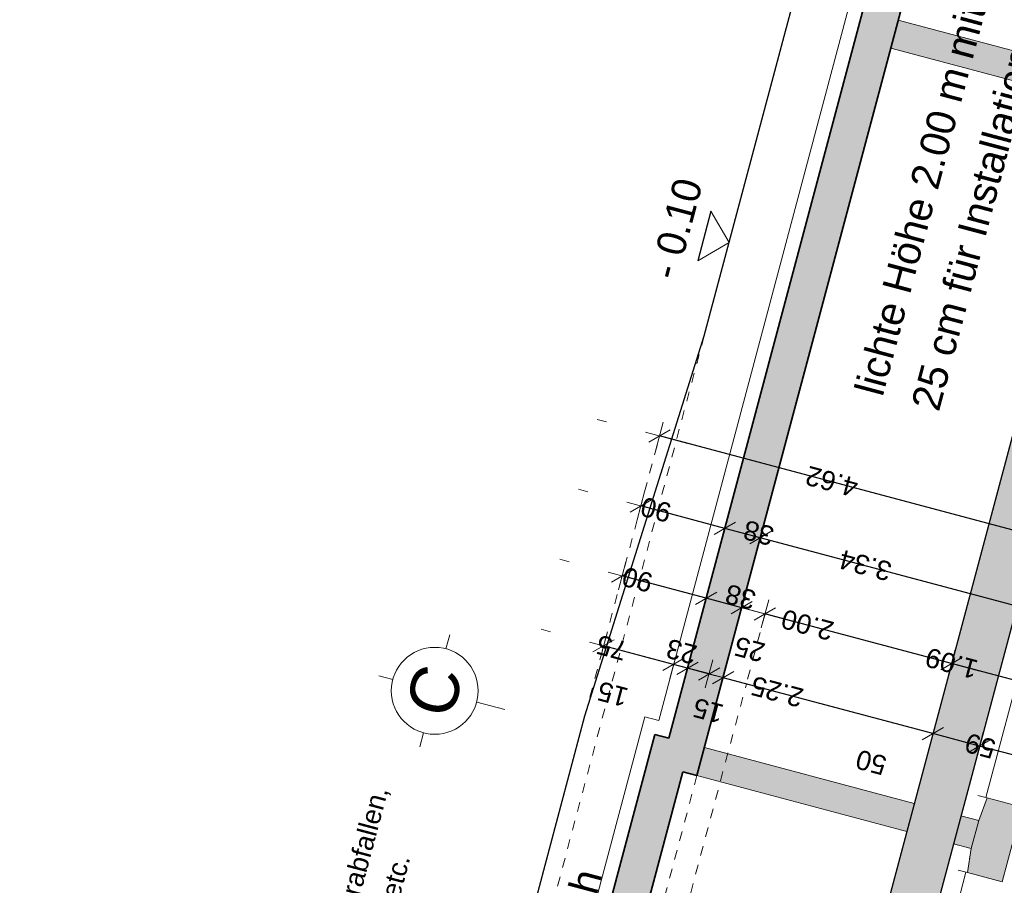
# Model space of a CAD drawing. Header units: metres. Extents: x 4462371 to 4462630, y 5328161 to 5328403.
# Tile 20 of 152: x 4462408 to 4462419, y 5328269 to 5328278. Entities that reach past the tile are written whole.
import ezdxf

# ---------------------------------------------------------------- set-up
doc = ezdxf.new("R2010")
doc.units = ezdxf.units.M
doc.header["$PDMODE"] = 65
for name, pattern in [('AUSGEZOGEN', [0]), ('PUNKT2_S9', [0.1, 0, -0.1]), ('VERDECKT2_S2', [0.15, 0.1, -0.05])]:
    doc.linetypes.add(name, pattern=pattern)
for name, color, linetype, lineweight in [('Maßlinie_Allgemein', 7, 'AUSGEZOGEN', 13), ('Schraffur', 7, 'AUSGEZOGEN', 158), ('Standard', 7, 'AUSGEZOGEN', 13)]:
    doc.layers.add(name, color=color, linetype=linetype, lineweight=lineweight)
doc.styles.add('ARIAL', font='ARIAL.TTF')
doc.dimstyles.new('_DIMSTYLE_20', dxfattribs={"dimtxt": 0.2, "dimasz": 0.3, "dimexe": 0, "dimexo": 0, "dimgap": 0.1, "dimtad": 2, "dimdec": 1, "dimlfac": 100, "dimrnd": 0.5, "dimzin": 4, "dimdsep": 46, "dimtxsty": 'ARIAL', "dimblk1": 'ALL_ML_STRICH', "dimblk2": 'ALL_ML_STRICH', "dimsah": 1, "dimcen": 0, "dimclrd": 7, "dimclre": 7, "dimclrt": 7, "dimadec": 0, "dimazin": 0, "dimtfac": 1, "dimtdec": 0, "dimtix": 1, "dimtmove": 2, "dimatfit": 3, "dimfxl": 0, "dimtvp": 1.2, "dimtzin": 0, "dimlwd": 0, "dimlwe": 13, "dimarcsym": 0})
doc.dimstyles.new('_DIMSTYLE_21', dxfattribs={"dimtxt": 0.2, "dimasz": 0.3, "dimexe": 0, "dimexo": 0, "dimgap": 0.1, "dimtad": 2, "dimdec": 1, "dimlfac": 100, "dimrnd": 0.5, "dimzin": 4, "dimdsep": 46, "dimtxsty": 'ARIAL', "dimblk1": 'ALL_ML_STRICH', "dimblk2": 'ALL_ML_STRICH', "dimsah": 1, "dimcen": 0, "dimclrd": 7, "dimclre": 7, "dimclrt": 7, "dimadec": 0, "dimazin": 0, "dimtfac": 1, "dimtdec": 0, "dimtix": 1, "dimtmove": 2, "dimatfit": 3, "dimfxl": 0, "dimtzin": 0, "dimlwd": 0, "dimlwe": 13, "dimarcsym": 0})
doc.dimstyles.new('_DIMSTYLE_26', dxfattribs={"dimtxt": 0.2, "dimasz": 0.3, "dimexe": 0, "dimexo": 0, "dimgap": 0.1, "dimtad": 2, "dimdec": 1, "dimlfac": 100, "dimrnd": 0.5, "dimzin": 4, "dimdsep": 46, "dimtxsty": 'ARIAL', "dimblk1": 'ALL_ML_STRICH', "dimblk2": 'ALL_ML_STRICH', "dimsah": 1, "dimcen": 0, "dimsd1": 1, "dimsd2": 1, "dimclrd": 7, "dimclre": 7, "dimclrt": 7, "dimadec": 0, "dimazin": 0, "dimtfac": 1, "dimtdec": 0, "dimtix": 1, "dimtmove": 2, "dimatfit": 3, "dimfxl": 0, "dimtvp": 1.2, "dimtzin": 0, "dimlwd": 0, "dimlwe": 13, "dimarcsym": 0})
doc.dimstyles.new('_DIMSTYLE_27', dxfattribs={"dimtxt": 0.2, "dimasz": 0.3, "dimexe": 0, "dimexo": 0, "dimgap": 0.1, "dimtad": 2, "dimdec": 1, "dimlfac": 100, "dimrnd": 0.5, "dimzin": 4, "dimdsep": 46, "dimtxsty": 'ARIAL', "dimblk1": 'ALL_ML_STRICH', "dimblk2": 'ALL_ML_STRICH', "dimsah": 1, "dimcen": 0, "dimsd1": 1, "dimsd2": 1, "dimclrd": 7, "dimclre": 7, "dimclrt": 7, "dimadec": 0, "dimazin": 0, "dimtfac": 1, "dimtdec": 0, "dimtix": 1, "dimtmove": 2, "dimatfit": 3, "dimfxl": 0, "dimtvp": 1.2, "dimtzin": 0, "dimlwd": 0, "dimlwe": 13, "dimarcsym": 0})
doc.dimstyles.new('_DIMSTYLE_3', dxfattribs={"dimtxt": 0.2, "dimasz": 0.3, "dimexe": 0, "dimexo": 0, "dimgap": 0.1, "dimtad": 2, "dimrnd": 0.005, "dimzin": 4, "dimdsep": 46, "dimtxsty": 'ARIAL', "dimblk1": 'ALL_ML_STRICH', "dimblk2": 'ALL_ML_STRICH', "dimsah": 1, "dimcen": 0, "dimclrd": 7, "dimclre": 7, "dimclrt": 7, "dimadec": 0, "dimazin": 0, "dimtfac": 1, "dimtdec": 0, "dimtix": 1, "dimtmove": 2, "dimatfit": 3, "dimfxl": 0, "dimtzin": 0, "dimlwd": 0, "dimlwe": 13, "dimarcsym": 0})
doc.dimstyles.new('_DIMSTYLE_5', dxfattribs={"dimtxt": 0.2, "dimasz": 0.3, "dimexe": 0, "dimexo": 1e-06, "dimgap": 0.1, "dimtad": 2, "dimrnd": 0.005, "dimzin": 4, "dimdsep": 46, "dimtxsty": 'ARIAL', "dimblk1": 'ALL_ML_STRICH', "dimblk2": 'ALL_ML_STRICH', "dimsah": 1, "dimcen": 0, "dimse1": 1, "dimse2": 1, "dimclrd": 7, "dimclre": 7, "dimclrt": 7, "dimadec": 0, "dimazin": 0, "dimtfac": 1, "dimtdec": 0, "dimtix": 1, "dimtmove": 2, "dimatfit": 3, "dimfxl": 0, "dimtzin": 0, "dimlwd": 0, "dimlwe": 13, "dimarcsym": 0})
doc.dimstyles.new('_DIMSTYLE_8', dxfattribs={"dimtxt": 0.2, "dimasz": 0.3, "dimexe": 0, "dimexo": 0, "dimgap": 0.1, "dimtad": 2, "dimdec": 3, "dimrnd": 0.005, "dimzin": 4, "dimdsep": 46, "dimtxsty": 'ARIAL', "dimblk1": 'ALL_ML_STRICH', "dimblk2": 'ALL_ML_STRICH', "dimsah": 1, "dimcen": 0, "dimclrd": 7, "dimclre": 7, "dimclrt": 7, "dimadec": 0, "dimazin": 0, "dimtfac": 1, "dimtdec": 0, "dimtix": 1, "dimtmove": 2, "dimatfit": 3, "dimfxl": 0, "dimtzin": 0, "dimlwd": 0, "dimlwe": 13, "dimarcsym": 0})

# ---------------------------------------------------------------- blocks, each defined once
blk = doc.blocks.new('ALL_ML_STRICH')
at = {"color": 0, "linetype": 'ByBlock', "lineweight": -2}
for p, q in [((0, -0.5), (0, 0.5)), ((-1, 0), (0.5, 0)), ((-0.3, -0.3), (0.3, 0.3))]:
    blk.add_line(p, q, dxfattribs=at)
blk = doc.blocks.new('*D336')
at = {"layer": 'DEFPOINTS', "color": 7, "linetype": 'AUSGEZOGEN', "lineweight": 13}
for p in [(4462418.992, 5328270.408), (4462418.863, 5328269.924), (4462418.229, 5328269.835)]:
    blk.add_point(p, dxfattribs=at)
at = {"layer": 'Maßlinie_Allgemein', "color": 7, "linetype": 'AUSGEZOGEN', "lineweight": -2}
for p, q in [((4462418.422, 5328270.559), (4462418.422, 5328270.559)), ((4462418.992, 5328270.408), (4462418.422, 5328270.559)), ((4462418.992, 5328270.408), (4462418.992, 5328270.408))]:
    blk.add_line(p, q, dxfattribs=at)
at = {"layer": 'Maßlinie_Allgemein', "color": 7, "linetype": 'AUSGEZOGEN', "lineweight": 13, "yscale": 0.3, "zscale": 0.3}
for p, xscale, rotation in [((4462418.422, 5328270.559), 0.2999999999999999, 165.0861849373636), ((4462418.992, 5328270.408), 0.3, 345.0861849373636)]:
    blk.add_blockref('ALL_ML_STRICH', p, dxfattribs=dict(at, xscale=xscale, rotation=rotation))
at = {"layer": 'Maßlinie_Allgemein', "color": 7, "linetype": 'AUSGEZOGEN', "lineweight": 13, "insert": (4462418.429, 5328270.561), "char_height": 0.2, "width": 0.8, "attachment_point": 5, "rotation": 165.0862, "style": 'ARIAL'}
blk.add_mtext('\\A1;{\\A1;{59\\H0.132000;\\S^ ;}}', dxfattribs=at)
blk = doc.blocks.new('*D337')
at = {"layer": 'DEFPOINTS', "color": 7, "linetype": 'AUSGEZOGEN', "lineweight": 13}
for p in [(4462419.676, 5328277.211), (4462418.422, 5328270.559), (4462418.229, 5328269.835)]:
    blk.add_point(p, dxfattribs=at)
at = {"layer": 'Maßlinie_Allgemein', "color": 7, "linetype": 'AUSGEZOGEN', "lineweight": -2}
for p, q in [((4462417.939, 5328270.688), (4462417.939, 5328270.688)), ((4462418.422, 5328270.559), (4462417.939, 5328270.688)), ((4462418.422, 5328270.559), (4462418.422, 5328270.559))]:
    blk.add_line(p, q, dxfattribs=at)
at = {"layer": 'Maßlinie_Allgemein', "color": 7, "linetype": 'AUSGEZOGEN', "lineweight": 13, "yscale": 0.3, "zscale": 0.3}
for p, xscale, rotation in [((4462417.939, 5328270.688), 0.2999999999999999, 165.0861849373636), ((4462418.422, 5328270.559), 0.3, 345.0861849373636)]:
    blk.add_blockref('ALL_ML_STRICH', p, dxfattribs=dict(at, xscale=xscale, rotation=rotation))
at = {"layer": 'Maßlinie_Allgemein', "color": 7, "linetype": 'AUSGEZOGEN', "lineweight": 13, "insert": (4462417.299, 5328270.39), "char_height": 0.2, "width": 0.8, "attachment_point": 5, "rotation": 165.0862, "style": 'ARIAL'}
blk.add_mtext('\\A1;{\\A1;{50\\H0.132000;\\S^ ;}}', dxfattribs=at)
blk = doc.blocks.new('*D338')
at = {"layer": 'DEFPOINTS', "color": 7, "linetype": 'AUSGEZOGEN', "lineweight": 13}
for p in [(4462419.676, 5328277.211), (4462417.939, 5328270.688), (4462415.495, 5328270.253)]:
    blk.add_point(p, dxfattribs=at)
at = {"layer": 'Maßlinie_Allgemein', "color": 7, "linetype": 'AUSGEZOGEN', "lineweight": -2}
for p, q in [((4462415.765, 5328271.267), (4462415.765, 5328271.267)), ((4462417.939, 5328270.688), (4462415.765, 5328271.267)), ((4462417.939, 5328270.688), (4462417.939, 5328270.688))]:
    blk.add_line(p, q, dxfattribs=at)
at = {"layer": 'Maßlinie_Allgemein', "color": 7, "linetype": 'AUSGEZOGEN', "lineweight": 13, "yscale": 0.3, "zscale": 0.3}
for p, xscale, rotation in [((4462415.765, 5328271.267), 0.2999999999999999, 165.0861849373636), ((4462417.939, 5328270.688), 0.3, 345.0861849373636)]:
    blk.add_blockref('ALL_ML_STRICH', p, dxfattribs=dict(at, xscale=xscale, rotation=rotation))
at = {"layer": 'Maßlinie_Allgemein', "color": 7, "linetype": 'AUSGEZOGEN', "lineweight": 13, "insert": (4462416.325, 5328271.122), "char_height": 0.2, "width": 0.8, "attachment_point": 5, "rotation": 165.0862, "style": 'ARIAL'}
blk.add_mtext('\\A1;{\\A1;{2.25\\H0.132000;\\S^ ;}}', dxfattribs=at)
blk = doc.blocks.new('*D339')
at = {"layer": 'DEFPOINTS', "color": 7, "linetype": 'AUSGEZOGEN', "lineweight": 13}
for p in [(4462415.765, 5328271.267), (4462415.35, 5328270.291), (4462415.495, 5328270.253)]:
    blk.add_point(p, dxfattribs=at)
at = {"layer": 'Maßlinie_Allgemein', "color": 7, "linetype": 'AUSGEZOGEN', "lineweight": -2}
for p, q in [((4462415.62, 5328271.306), (4462415.62, 5328271.306)), ((4462415.62, 5328271.306), (4462415.62, 5328271.306)), ((4462415.765, 5328271.267), (4462415.765, 5328271.267)), ((4462415.765, 5328271.267), (4462415.765, 5328271.267))]:
    blk.add_line(p, q, dxfattribs=at)
at = {"layer": 'Maßlinie_Allgemein', "color": 7, "linetype": 'AUSGEZOGEN', "lineweight": 13, "yscale": 0.3, "zscale": 0.3}
for p, xscale, rotation in [((4462415.765, 5328271.267), 0.3, 345.0861849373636), ((4462415.62, 5328271.306), 0.2999999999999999, 165.0861849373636)]:
    blk.add_blockref('ALL_ML_STRICH', p, dxfattribs=dict(at, xscale=xscale, rotation=rotation))
at = {"layer": 'Maßlinie_Allgemein', "color": 7, "linetype": 'AUSGEZOGEN', "lineweight": 13, "insert": (4462415.612, 5328270.925), "char_height": 0.2, "width": 0.8, "attachment_point": 5, "rotation": 165.0862, "style": 'ARIAL'}
blk.add_mtext('\\A1;{\\A1;{15\\H0.132000;\\S^ ;}}', dxfattribs=at)
blk = doc.blocks.new('*D340')
at = {"layer": 'DEFPOINTS', "color": 7, "linetype": 'AUSGEZOGEN', "lineweight": 13}
for p in [(4462415.62, 5328271.306), (4462415.205, 5328270.64), (4462415.35, 5328270.291)]:
    blk.add_point(p, dxfattribs=at)
at = {"layer": 'Maßlinie_Allgemein', "color": 7, "linetype": 'AUSGEZOGEN', "lineweight": -2}
for p, q in [((4462415.398, 5328271.365), (4462415.398, 5328271.365)), ((4462415.62, 5328271.306), (4462415.398, 5328271.365)), ((4462415.62, 5328271.306), (4462415.62, 5328271.306))]:
    blk.add_line(p, q, dxfattribs=at)
at = {"layer": 'Maßlinie_Allgemein', "color": 7, "linetype": 'AUSGEZOGEN', "lineweight": 13, "yscale": 0.3, "zscale": 0.3}
for p, xscale, rotation in [((4462415.398, 5328271.365), 0.2999999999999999, 165.0861849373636), ((4462415.62, 5328271.306), 0.3, 345.0861849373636)]:
    blk.add_blockref('ALL_ML_STRICH', p, dxfattribs=dict(at, xscale=xscale, rotation=rotation))
at = {"layer": 'Maßlinie_Allgemein', "color": 7, "linetype": 'AUSGEZOGEN', "lineweight": 13, "insert": (4462415.335, 5328271.538), "char_height": 0.2, "width": 0.8, "attachment_point": 5, "rotation": 165.0862, "style": 'ARIAL'}
blk.add_mtext('\\A1;{\\A1;{23\\H0.132000;\\S^ ;}}', dxfattribs=at)
blk = doc.blocks.new('*D341')
at = {"layer": 'DEFPOINTS', "color": 7, "linetype": 'AUSGEZOGEN', "lineweight": 13}
for p in [(4462415.398, 5328271.365), (4462415.06, 5328270.679), (4462415.205, 5328270.64)]:
    blk.add_point(p, dxfattribs=at)
at = {"layer": 'Maßlinie_Allgemein', "color": 7, "linetype": 'AUSGEZOGEN', "lineweight": -2}
for p, q in [((4462415.253, 5328271.404), (4462415.253, 5328271.404)), ((4462415.398, 5328271.365), (4462415.253, 5328271.404)), ((4462415.398, 5328271.365), (4462415.398, 5328271.365))]:
    blk.add_line(p, q, dxfattribs=at)
at = {"layer": 'Maßlinie_Allgemein', "color": 7, "linetype": 'AUSGEZOGEN', "lineweight": 13, "yscale": 0.3, "zscale": 0.3}
for p, xscale, rotation in [((4462415.398, 5328271.365), 0.3, 345.0861849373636), ((4462415.253, 5328271.404), 0.2999999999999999, 165.0861849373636)]:
    blk.add_blockref('ALL_ML_STRICH', p, dxfattribs=dict(at, xscale=xscale, rotation=rotation))
at = {"layer": 'Maßlinie_Allgemein', "color": 7, "linetype": 'AUSGEZOGEN', "lineweight": 13, "insert": (4462414.622, 5328271.097), "char_height": 0.2, "width": 0.8, "attachment_point": 5, "rotation": 165.0862, "style": 'ARIAL'}
blk.add_mtext('\\A1;{\\A1;{15\\H0.132000;\\S^ ;}}', dxfattribs=at)
blk = doc.blocks.new('*D342')
at = {"layer": 'DEFPOINTS', "color": 7, "linetype": 'AUSGEZOGEN', "lineweight": 13}
for p in [(4462415.253, 5328271.404), (4462415.06, 5328270.679), (4462412.907, 5328265.509)]:
    blk.add_point(p, dxfattribs=at)
at = {"layer": 'Maßlinie_Allgemein', "color": 7, "linetype": 'AUSGEZOGEN', "lineweight": -2}
for p, q in [((4462414.528, 5328271.597), (4462414.528, 5328271.597)), ((4462415.253, 5328271.404), (4462414.528, 5328271.597)), ((4462415.253, 5328271.404), (4462415.253, 5328271.404))]:
    blk.add_line(p, q, dxfattribs=at)
at = {"layer": 'Maßlinie_Allgemein', "color": 7, "linetype": 'AUSGEZOGEN', "lineweight": 13, "yscale": 0.3, "zscale": 0.3}
for p, xscale, rotation in [((4462414.528, 5328271.597), 0.2999999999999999, 165.0861849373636), ((4462415.253, 5328271.404), 0.3, 345.0861849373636)]:
    blk.add_blockref('ALL_ML_STRICH', p, dxfattribs=dict(at, xscale=xscale, rotation=rotation))
at = {"layer": 'Maßlinie_Allgemein', "color": 7, "linetype": 'AUSGEZOGEN', "lineweight": 13, "insert": (4462414.611, 5328271.578), "char_height": 0.2, "width": 0.8, "attachment_point": 5, "rotation": 165.0862, "style": 'ARIAL'}
blk.add_mtext('\\A1;{\\A1;{75\\H0.132000;\\S^ ;}}', dxfattribs=at)
blk = doc.blocks.new('*D343')
at = {"layer": 'DEFPOINTS', "color": 7, "linetype": 'AUSGEZOGEN', "lineweight": 13}
for p in [(4462419.185, 5328271.132), (4462417.746, 5328269.963), (4462418.863, 5328269.924)]:
    blk.add_point(p, dxfattribs=at)
at = {"layer": 'Maßlinie_Allgemein', "color": 7, "linetype": 'AUSGEZOGEN', "lineweight": -2}
for p, q in [((4462418.132, 5328271.413), (4462418.132, 5328271.413)), ((4462419.185, 5328271.132), (4462418.132, 5328271.413)), ((4462419.185, 5328271.132), (4462419.185, 5328271.132))]:
    blk.add_line(p, q, dxfattribs=at)
at = {"layer": 'Maßlinie_Allgemein', "color": 7, "linetype": 'AUSGEZOGEN', "lineweight": 13, "xscale": 0.3, "yscale": 0.3, "zscale": 0.3}
for p, rotation in [((4462418.132, 5328271.413), 165.0861849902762), ((4462419.185, 5328271.132), 345.0861849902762)]:
    blk.add_blockref('ALL_ML_STRICH', p, dxfattribs=dict(at, rotation=rotation))
at = {"layer": 'Maßlinie_Allgemein', "color": 7, "linetype": 'AUSGEZOGEN', "lineweight": 13, "insert": (4462418.132, 5328271.416), "char_height": 0.2, "width": 0.8, "attachment_point": 5, "rotation": 165.0862, "style": 'ARIAL'}
blk.add_mtext('\\A1;{\\A1;{1.09\\H0.132000;\\S^ ;}}', dxfattribs=at)
blk = doc.blocks.new('*D344')
at = {"layer": 'DEFPOINTS', "color": 7, "linetype": 'AUSGEZOGEN', "lineweight": 13}
for p in [(4462418.132, 5328271.413), (4462415.813, 5328270.478), (4462417.746, 5328269.963)]:
    blk.add_point(p, dxfattribs=at)
at = {"layer": 'Maßlinie_Allgemein', "color": 7, "linetype": 'AUSGEZOGEN', "lineweight": -2}
for p, q in [((4462416.199, 5328271.928), (4462416.199, 5328271.928)), ((4462418.132, 5328271.413), (4462416.199, 5328271.928)), ((4462418.132, 5328271.413), (4462418.132, 5328271.413))]:
    blk.add_line(p, q, dxfattribs=at)
at = {"layer": 'Maßlinie_Allgemein', "color": 7, "linetype": 'AUSGEZOGEN', "lineweight": 13, "xscale": 0.3, "yscale": 0.3, "zscale": 0.3}
for p, rotation in [((4462416.199, 5328271.928), 165.0861849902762), ((4462418.132, 5328271.413), 345.0861849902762)]:
    blk.add_blockref('ALL_ML_STRICH', p, dxfattribs=dict(at, rotation=rotation))
at = {"layer": 'Maßlinie_Allgemein', "color": 7, "linetype": 'AUSGEZOGEN', "lineweight": 13, "insert": (4462416.64, 5328271.814), "char_height": 0.2, "width": 0.8, "attachment_point": 5, "rotation": 165.0862, "style": 'ARIAL'}
blk.add_mtext('\\A1;{\\A1;{2.00\\H0.132000;\\S^ ;}}', dxfattribs=at)
blk = doc.blocks.new('*D345')
at = {"layer": 'DEFPOINTS', "color": 7, "linetype": 'AUSGEZOGEN', "lineweight": 13}
for p in [(4462416.199, 5328271.928), (4462415.572, 5328270.542), (4462415.813, 5328270.478)]:
    blk.add_point(p, dxfattribs=at)
at = {"layer": 'Maßlinie_Allgemein', "color": 7, "linetype": 'AUSGEZOGEN', "lineweight": -2}
for p, q in [((4462415.958, 5328271.992), (4462415.958, 5328271.992)), ((4462415.958, 5328271.992), (4462415.958, 5328271.992)), ((4462416.199, 5328271.928), (4462416.199, 5328271.928)), ((4462416.199, 5328271.928), (4462416.199, 5328271.928))]:
    blk.add_line(p, q, dxfattribs=at)
at = {"layer": 'Maßlinie_Allgemein', "color": 7, "linetype": 'AUSGEZOGEN', "lineweight": 13, "xscale": 0.3, "yscale": 0.3, "zscale": 0.3}
for p, rotation in [((4462415.958, 5328271.992), 165.0861849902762), ((4462416.199, 5328271.928), 345.0861849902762)]:
    blk.add_blockref('ALL_ML_STRICH', p, dxfattribs=dict(at, rotation=rotation))
at = {"layer": 'Maßlinie_Allgemein', "color": 7, "linetype": 'AUSGEZOGEN', "lineweight": 13, "insert": (4462416.04, 5328271.561), "char_height": 0.2, "width": 0.8, "attachment_point": 5, "rotation": 165.0862, "style": 'ARIAL'}
blk.add_mtext('\\A1;{\\A1;{25\\H0.132000;\\S^ ;}}', dxfattribs=at)
blk = doc.blocks.new('*D346')
at = {"layer": 'DEFPOINTS', "color": 7, "linetype": 'AUSGEZOGEN', "lineweight": 13}
for p in [(4462415.958, 5328271.992), (4462415.572, 5328270.542), (4462413.776, 5328265.277)]:
    blk.add_point(p, dxfattribs=at)
at = {"layer": 'Maßlinie_Allgemein', "color": 7, "linetype": 'AUSGEZOGEN', "lineweight": -2}
for p, q in [((4462415.591, 5328272.09), (4462415.591, 5328272.09)), ((4462415.958, 5328271.992), (4462415.591, 5328272.09)), ((4462415.958, 5328271.992), (4462415.958, 5328271.992))]:
    blk.add_line(p, q, dxfattribs=at)
at = {"layer": 'Maßlinie_Allgemein', "color": 7, "linetype": 'AUSGEZOGEN', "lineweight": 13, "xscale": 0.3, "yscale": 0.3, "zscale": 0.3}
for p, rotation in [((4462415.591, 5328272.09), 165.0861849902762), ((4462415.958, 5328271.992), 345.0861849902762)]:
    blk.add_blockref('ALL_ML_STRICH', p, dxfattribs=dict(at, rotation=rotation))
at = {"layer": 'Maßlinie_Allgemein', "color": 7, "linetype": 'AUSGEZOGEN', "lineweight": 13, "insert": (4462415.946, 5328272.104), "char_height": 0.2, "width": 0.8, "attachment_point": 5, "rotation": 165.0862, "style": 'ARIAL'}
blk.add_mtext('\\A1;{\\A1;{38\\H0.132000;\\S^ ;}}', dxfattribs=at)
blk = doc.blocks.new('*D347')
at = {"layer": 'DEFPOINTS', "color": 7, "linetype": 'AUSGEZOGEN', "lineweight": 13}
for p in [(4462415.591, 5328272.09), (4462412.907, 5328265.509), (4462413.776, 5328265.277)]:
    blk.add_point(p, dxfattribs=at)
at = {"layer": 'Maßlinie_Allgemein', "color": 7, "linetype": 'AUSGEZOGEN', "lineweight": -2}
for p, q in [((4462414.721, 5328272.321), (4462414.721, 5328272.321)), ((4462415.591, 5328272.09), (4462414.721, 5328272.321)), ((4462415.591, 5328272.09), (4462415.591, 5328272.09))]:
    blk.add_line(p, q, dxfattribs=at)
at = {"layer": 'Maßlinie_Allgemein', "color": 7, "linetype": 'AUSGEZOGEN', "lineweight": 13, "xscale": 0.3, "yscale": 0.3, "zscale": 0.3}
for p, rotation in [((4462414.721, 5328272.321), 165.0861849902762), ((4462415.591, 5328272.09), 345.0861849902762)]:
    blk.add_blockref('ALL_ML_STRICH', p, dxfattribs=dict(at, rotation=rotation))
at = {"layer": 'Maßlinie_Allgemein', "color": 7, "linetype": 'AUSGEZOGEN', "lineweight": 13, "insert": (4462414.878, 5328272.283), "char_height": 0.2, "width": 0.8, "attachment_point": 5, "rotation": 165.0862, "style": 'ARIAL'}
blk.add_mtext('\\A1;{\\A1;{90\\H0.132000;\\S^ ;}}', dxfattribs=at)
blk = doc.blocks.new('*D348')
at = {"layer": 'DEFPOINTS', "color": 7, "linetype": 'AUSGEZOGEN', "lineweight": 13}
for p in [(4462419.378, 5328271.857), (4462415.495, 5328270.253), (4462418.863, 5328269.924)]:
    blk.add_point(p, dxfattribs=at)
at = {"layer": 'Maßlinie_Allgemein', "color": 7, "linetype": 'AUSGEZOGEN', "lineweight": -2}
for p, q in [((4462416.151, 5328272.717), (4462416.151, 5328272.717)), ((4462419.378, 5328271.857), (4462416.151, 5328272.717)), ((4462419.378, 5328271.857), (4462419.378, 5328271.857))]:
    blk.add_line(p, q, dxfattribs=at)
at = {"layer": 'Maßlinie_Allgemein', "color": 7, "linetype": 'AUSGEZOGEN', "lineweight": 13, "xscale": 0.3, "yscale": 0.3, "zscale": 0.3}
for p, rotation in [((4462416.151, 5328272.717), 165.0861849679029), ((4462419.378, 5328271.857), 345.0861849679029)]:
    blk.add_blockref('ALL_ML_STRICH', p, dxfattribs=dict(at, rotation=rotation))
at = {"layer": 'Maßlinie_Allgemein', "color": 7, "linetype": 'AUSGEZOGEN', "lineweight": 13, "insert": (4462417.239, 5328272.431), "char_height": 0.2, "width": 0.8, "attachment_point": 5, "rotation": 165.0862, "style": 'ARIAL'}
blk.add_mtext('\\A1;{\\A1;{3.34\\H0.132000;\\S^ ;}}', dxfattribs=at)
blk = doc.blocks.new('*D349')
at = {"layer": 'DEFPOINTS', "color": 7, "linetype": 'AUSGEZOGEN', "lineweight": 13}
for p in [(4462416.151, 5328272.717), (4462415.205, 5328270.64), (4462415.495, 5328270.253)]:
    blk.add_point(p, dxfattribs=at)
at = {"layer": 'Maßlinie_Allgemein', "color": 7, "linetype": 'AUSGEZOGEN', "lineweight": -2}
for p, q in [((4462415.784, 5328272.814), (4462415.784, 5328272.814)), ((4462416.151, 5328272.717), (4462415.784, 5328272.814)), ((4462416.151, 5328272.717), (4462416.151, 5328272.717))]:
    blk.add_line(p, q, dxfattribs=at)
at = {"layer": 'Maßlinie_Allgemein', "color": 7, "linetype": 'AUSGEZOGEN', "lineweight": 13, "xscale": 0.3, "yscale": 0.3, "zscale": 0.3}
for p, rotation in [((4462415.784, 5328272.814), 165.0861849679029), ((4462416.151, 5328272.717), 345.0861849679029)]:
    blk.add_blockref('ALL_ML_STRICH', p, dxfattribs=dict(at, rotation=rotation))
at = {"layer": 'Maßlinie_Allgemein', "color": 7, "linetype": 'AUSGEZOGEN', "lineweight": 13, "insert": (4462416.134, 5328272.767), "char_height": 0.2, "width": 0.8, "attachment_point": 5, "rotation": 165.0862, "style": 'ARIAL'}
blk.add_mtext('\\A1;{\\A1;{38\\H0.132000;\\S^ ;}}', dxfattribs=at)
blk = doc.blocks.new('*D350')
at = {"layer": 'DEFPOINTS', "color": 7, "linetype": 'AUSGEZOGEN', "lineweight": 13}
for p in [(4462415.784, 5328272.814), (4462415.205, 5328270.64), (4462412.907, 5328265.509)]:
    blk.add_point(p, dxfattribs=at)
at = {"layer": 'Maßlinie_Allgemein', "color": 7, "linetype": 'AUSGEZOGEN', "lineweight": -2}
for p, q in [((4462414.914, 5328273.046), (4462414.914, 5328273.046)), ((4462415.784, 5328272.814), (4462414.914, 5328273.046)), ((4462415.784, 5328272.814), (4462415.784, 5328272.814))]:
    blk.add_line(p, q, dxfattribs=at)
at = {"layer": 'Maßlinie_Allgemein', "color": 7, "linetype": 'AUSGEZOGEN', "lineweight": 13, "xscale": 0.3, "yscale": 0.3, "zscale": 0.3}
for p, rotation in [((4462414.914, 5328273.046), 165.0861849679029), ((4462415.784, 5328272.814), 345.0861849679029)]:
    blk.add_blockref('ALL_ML_STRICH', p, dxfattribs=dict(at, rotation=rotation))
at = {"layer": 'Maßlinie_Allgemein', "color": 7, "linetype": 'AUSGEZOGEN', "lineweight": 13, "insert": (4462415.071, 5328273.008), "char_height": 0.2, "width": 0.8, "attachment_point": 5, "rotation": 165.0862, "style": 'ARIAL'}
blk.add_mtext('\\A1;{\\A1;{90\\H0.132000;\\S^ ;}}', dxfattribs=at)
blk = doc.blocks.new('*D387')
at = {"layer": 'DEFPOINTS', "color": 7, "linetype": 'AUSGEZOGEN', "lineweight": 13}
for p in [(4462438.886, 5328346.035), (4462414.079, 5328264.938), (4462421.133, 5328263.059)]:
    blk.add_point(p, dxfattribs=at)
at = {"layer": 'Maßlinie_Allgemein', "color": 7, "linetype": 'AUSGEZOGEN', "lineweight": -2}
for p, q in [((4462421.133, 5328263.059), (4462442.945, 5328344.954)), ((4462442.945, 5328344.954), (4462442.945, 5328344.954)), ((4462421.133, 5328263.059), (4462421.133, 5328263.059))]:
    blk.add_line(p, q, dxfattribs=at)
at = {"layer": 'Maßlinie_Allgemein', "color": 7, "linetype": 'AUSGEZOGEN', "lineweight": 13, "xscale": 0.3, "yscale": 0.3, "zscale": 0.3}
for p, rotation in [((4462442.945, 5328344.954), 75.08618496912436), ((4462421.133, 5328263.059), 255.0861849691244)]:
    blk.add_blockref('ALL_ML_STRICH', p, dxfattribs=dict(at, rotation=rotation))
at = {"layer": 'Maßlinie_Allgemein', "color": 7, "linetype": 'AUSGEZOGEN', "lineweight": 13, "insert": (4462431.844, 5328304.065), "char_height": 0.2, "width": 1, "attachment_point": 5, "rotation": 75.0862, "style": 'ARIAL'}
blk.add_mtext('\\A1;{\\A1;{84.75\\H0.132000;\\S^ ;}}', dxfattribs=at)
blk = doc.blocks.new('*D390')
at = {"layer": 'DEFPOINTS', "color": 7, "linetype": 'AUSGEZOGEN', "lineweight": 13}
for p in [(4462438.886, 5328346.035), (4462408.627, 5328247.849), (4462417.247, 5328245.554)]:
    blk.add_point(p, dxfattribs=at)
at = {"layer": 'Maßlinie_Allgemein', "color": 7, "linetype": 'AUSGEZOGEN', "lineweight": -2}
for p, q in [((4462417.247, 5328245.554), (4462443.67, 5328344.761)), ((4462443.67, 5328344.761), (4462443.67, 5328344.761)), ((4462417.247, 5328245.554), (4462417.247, 5328245.554))]:
    blk.add_line(p, q, dxfattribs=at)
at = {"layer": 'Maßlinie_Allgemein', "color": 7, "linetype": 'AUSGEZOGEN', "lineweight": 13, "xscale": 0.3, "yscale": 0.3, "zscale": 0.3}
for p, rotation in [((4462443.67, 5328344.761), 75.08618496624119), ((4462417.247, 5328245.554), 255.0861849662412)]:
    blk.add_blockref('ALL_ML_STRICH', p, dxfattribs=dict(at, rotation=rotation))
at = {"layer": 'Maßlinie_Allgemein', "color": 7, "linetype": 'AUSGEZOGEN', "lineweight": 13, "insert": (4462430.267, 5328295.229), "char_height": 0.2, "width": 1.4, "attachment_point": 5, "rotation": 75.0862, "style": 'ARIAL'}
blk.add_mtext('\\A1;{\\A1;{102.66\\H0.132000;\\S5^ ;}}', dxfattribs=at)
blk = doc.blocks.new('*D660')
at = {"layer": 'DEFPOINTS', "color": 7, "linetype": 'AUSGEZOGEN', "lineweight": 13}
for p in [(4462438.484, 5328345.884), (4462416.801, 5328264.472), (4462420.473, 5328263.494)]:
    blk.add_point(p, dxfattribs=at)
at = {"layer": 'Maßlinie_Allgemein', "color": 7, "linetype": 'AUSGEZOGEN', "lineweight": -2}
for p, q in [((4462420.473, 5328263.494), (4462442.156, 5328344.906)), ((4462442.156, 5328344.906), (4462442.156, 5328344.906)), ((4462420.473, 5328263.494), (4462420.473, 5328263.494))]:
    blk.add_line(p, q, dxfattribs=at)
at = {"layer": 'Maßlinie_Allgemein', "color": 7, "linetype": 'AUSGEZOGEN', "lineweight": 13, "xscale": 0.3, "yscale": 0.3, "zscale": 0.3}
for p, rotation in [((4462442.156, 5328344.906), 75.08618456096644), ((4462420.473, 5328263.494), 255.0861845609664)]:
    blk.add_blockref('ALL_ML_STRICH', p, dxfattribs=dict(at, rotation=rotation))
at = {"layer": 'Maßlinie_Allgemein', "color": 7, "linetype": 'AUSGEZOGEN', "lineweight": 13, "insert": (4462431.119, 5328304.258), "char_height": 0.2, "width": 1, "attachment_point": 5, "rotation": 75.0862, "style": 'ARIAL'}
blk.add_mtext('\\A1;{\\A1;{84.25\\H0.132000;\\S^ ;}}', dxfattribs=at)
blk = doc.blocks.new('*D667')
at = {"layer": 'DEFPOINTS', "color": 7, "linetype": 'AUSGEZOGEN', "lineweight": 13}
for p in [(4462426.895, 5328302.37), (4462413.805, 5328265.269), (4462419.748, 5328263.687)]:
    blk.add_point(p, dxfattribs=at)
at = {"layer": 'Maßlinie_Allgemein', "color": 7, "linetype": 'AUSGEZOGEN', "lineweight": -2}
for p, q in [((4462419.748, 5328263.687), (4462429.842, 5328301.586)), ((4462429.842, 5328301.586), (4462429.842, 5328301.586)), ((4462419.748, 5328263.687), (4462419.748, 5328263.687))]:
    blk.add_line(p, q, dxfattribs=at)
at = {"layer": 'Maßlinie_Allgemein', "color": 7, "linetype": 'AUSGEZOGEN', "lineweight": 13, "xscale": 0.3, "yscale": 0.3, "zscale": 0.3}
for p, rotation in [((4462429.842, 5328301.586), 75.08618456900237), ((4462419.748, 5328263.687), 255.0861845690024)]:
    blk.add_blockref('ALL_ML_STRICH', p, dxfattribs=dict(at, rotation=rotation))
at = {"layer": 'Maßlinie_Allgemein', "color": 7, "linetype": 'AUSGEZOGEN', "lineweight": 13, "insert": (4462424.6, 5328282.696), "char_height": 0.2, "width": 1, "attachment_point": 5, "rotation": 75.0862, "style": 'ARIAL'}
blk.add_mtext('\\A1;{\\A1;{39.22\\H0.132000;\\S^ ;}}', dxfattribs=at)
blk = doc.blocks.new('COMPLEXOBJECT_75')
at = {"layer": 'Standard', "color": 7, "linetype": 'AUSGEZOGEN', "lineweight": 18}
for p, q in [((4462412.895, 5328271.566), (4462412.934, 5328271.711)), ((4462412.344, 5328271.247), (4462412.199, 5328271.285)), ((4462413.214, 5328271.015), (4462413.504, 5328270.938)), ((4462412.663, 5328270.696), (4462412.625, 5328270.551))]:
    blk.add_line(p, q, dxfattribs=at)
blk.add_circle((4462412.779, 5328271.131), 0.45, dxfattribs=at)
blk = doc.blocks.new('*D723')
at = {"layer": 'DEFPOINTS', "color": 7, "linetype": 'AUSGEZOGEN', "lineweight": 13}
for p in [(4462419.571, 5328272.582), (4462418.863, 5328269.924), (4462412.907, 5328265.509)]:
    blk.add_point(p, dxfattribs=at)
at = {"layer": 'Maßlinie_Allgemein', "color": 7, "linetype": 'AUSGEZOGEN', "lineweight": -2}
blk.add_line((4462419.571, 5328272.582), (4462415.107, 5328273.771), dxfattribs=at)
at = {"layer": 'Maßlinie_Allgemein', "color": 7, "linetype": 'AUSGEZOGEN', "lineweight": 13, "xscale": 0.3, "yscale": 0.3, "zscale": 0.3}
for p, rotation in [((4462415.107, 5328273.771), 165.0861850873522), ((4462419.571, 5328272.582), 345.0861850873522)]:
    blk.add_blockref('ALL_ML_STRICH', p, dxfattribs=dict(at, rotation=rotation))
at = {"layer": 'Maßlinie_Allgemein', "color": 7, "linetype": 'AUSGEZOGEN', "lineweight": 13, "insert": (4462416.891, 5328273.299), "char_height": 0.2, "width": 0.8, "attachment_point": 5, "rotation": 165.0862, "style": 'ARIAL'}
blk.add_mtext('\\A1;{\\A1;{4.62\\H0.132000;\\S^ ;}}', dxfattribs=at)

msp = doc.modelspace()

# ---------------------------------------------------------------- hatches: boundary and pattern name
at = {"layer": 'Schraffur', "linetype": 'AUSGEZOGEN', "lineweight": 18}
h = msp.add_hatch(dxfattribs=at)
h.set_pattern_fill('SCHRAFFUR_7', scale=0.1, angle=65, style=0, pattern_type=2)
h.set_pattern_definition([(110, (0, 0), (-0.281907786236, -0.102606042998), []), (110, (-0.14095, -0.0513), (-0.281907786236, -0.102606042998), [0.1, -0.05])])
h.paths.add_polyline_path([(4462423.77354, 5328303.20175), (4462423.73493, 5328303.0568), (4462423.80583, 5328302.93444), (4462415.20466, 5328270.64022), (4462415.05971, 5328270.67883), (4462413.63133, 5328265.31578), (4462412.01748, 5328265.74561), (4462411.95314, 5328265.50403), (4462413.93419, 5328264.97641), (4462415.3497, 5328270.29113), (4462415.49465, 5328270.25253), (4462424.23737, 5328303.07822)], flags=0)
at = {"layer": 'Standard', "linetype": 'VERDECKT2_S2', "lineweight": 18}
msp.add_hatch(color=254, dxfattribs=at).paths.add_polyline_path([(4462426.41157, 5328302.49914), (4462416.25335, 5328264.35873), (4462416.73665, 5328264.23), (4462426.89488, 5328302.37042), (4462426.91032, 5328302.4284), (4462426.42702, 5328302.55712)])
at = {"layer": 'Standard', "linetype": 'AUSGEZOGEN', "lineweight": 13}
for points in [[(4462419.67631, 5328277.2107), (4462419.75352, 5328277.5006), (4462417.57931, 5328278.07967), (4462417.5021, 5328277.78978)], [(4462417.66886, 5328269.67345), (4462417.74607, 5328269.96335), (4462415.57186, 5328270.54242), (4462415.49465, 5328270.25253)], [(4462418.41261, 5328269.78582), (4462418.3354, 5328269.49593), (4462418.29522, 5328269.24792), (4462418.65759, 5328269.1514), (4462418.86348, 5328269.92445), (4462418.50111, 5328270.02097)], [(4462418.15217, 5328269.54473), (4462418.3354, 5328269.49593), (4462418.41261, 5328269.78582), (4462418.22938, 5328269.83463)]]:
    msp.add_hatch(color=255, dxfattribs=at).paths.add_polyline_path(points)

# ---------------------------------------------------------------- linework, layer by layer
at = {"layer": 'Standard', "color": 7, "linetype": 'AUSGEZOGEN', "lineweight": 18}
for p, q in [((4462435.34009, 5328346.82439), (4462415.09827, 5328270.82378)), ((4462419.75352, 5328277.5006), (4462417.57931, 5328278.07967)), ((4462419.67631, 5328277.2107), (4462417.5021, 5328277.78978)), ((4462414.95333, 5328270.86239), (4462413.48634, 5328265.3544)), ((4462415.09827, 5328270.82378), (4462414.95328, 5328270.8624)), ((4462415.09833, 5328270.82382), (4462415.09827, 5328270.82378)), ((4462417.74607, 5328269.96335), (4462415.57186, 5328270.54242)), ((4462417.66886, 5328269.67345), (4462415.49465, 5328270.25253)), ((4462418.41261, 5328269.78582), (4462418.50111, 5328270.02097)), ((4462418.86348, 5328269.92445), (4462418.50111, 5328270.02097)), ((4462418.65759, 5328269.1514), (4462418.86348, 5328269.92445)), ((4462418.41261, 5328269.78582), (4462418.22938, 5328269.83463)), ((4462418.41261, 5328269.78582), (4462418.3354, 5328269.49593)), ((4462418.3354, 5328269.49593), (4462418.15217, 5328269.54473)), ((4462418.3354, 5328269.49593), (4462418.29522, 5328269.24792)), ((4462418.29522, 5328269.24792), (4462418.65759, 5328269.1514))]:
    msp.add_line(p, q, dxfattribs=at)
at = {"layer": 'Standard', "color": 7, "linetype": 'AUSGEZOGEN', "lineweight": 35}
for p, q in [((4462424.23737, 5328303.07822), (4462415.49465, 5328270.25253)), ((4462423.80583, 5328302.93444), (4462415.20466, 5328270.64022)), ((4462413.63133, 5328265.31578), (4462415.05971, 5328270.67883)), ((4462415.20466, 5328270.64022), (4462415.05967, 5328270.67884)), ((4462415.05971, 5328270.67883), (4462415.05967, 5328270.67884)), ((4462415.3497, 5328270.29113), (4462413.93419, 5328264.97641)), ((4462415.49465, 5328270.25253), (4462415.3497, 5328270.29113))]:
    msp.add_line(p, q, dxfattribs=at)
at = {"layer": 'Standard', "color": 7, "linetype": 'AUSGEZOGEN', "lineweight": 25}
for p, q in [((4462426.42702, 5328302.55712), (4462416.25335, 5328264.35873)), ((4462426.91032, 5328302.4284), (4462416.73665, 5328264.23)), ((4462415.56948, 5328274.80797), (4462419.71176, 5328290.36072)), ((4462415.63886, 5328276.09876), (4462415.50237, 5328275.5863)), ((4462414.33493, 5328270.87186), (4462415.56948, 5328274.80797)), ((4462412.90655, 5328265.50882), (4462414.33493, 5328270.87186))]:
    msp.add_line(p, q, dxfattribs=at)
at = {"layer": 'Standard', "color": 7, "linetype": 'AUSGEZOGEN', "lineweight": 13}
for p, q in [((4462418.48698, 5328270.02473), (4462420.28851, 5328276.78894)), ((4462415.82684, 5328275.77428), (4462415.63886, 5328276.09876)), ((4462415.82684, 5328275.77428), (4462415.50237, 5328275.5863)), ((4462418.50111, 5328270.02097), (4462418.40448, 5328270.0467)), ((4462418.44838, 5328269.87978), (4462418.44801, 5328269.87988)), ((4462418.44837, 5328269.87978), (4462418.44933, 5328269.88338)), ((4462418.31873, 5328269.393), (4462418.31969, 5328269.39663)), ((4462418.31873, 5328269.39301), (4462418.31969, 5328269.39663)), ((4462418.31969, 5328269.39663), (4462418.31933, 5328269.39672)), ((4462417.06503, 5328264.68585), (4462418.28109, 5328269.25168)), ((4462418.29522, 5328269.24792), (4462418.19859, 5328269.27365))]:
    msp.add_line(p, q, dxfattribs=at)
at = {"layer": 'Standard', "color": 7, "linetype": 'VERDECKT2_S2', "lineweight": 18}
for p, q in [((4462415.56948, 5328274.80797), (4462408.47975, 5328248.18863)), ((4462414.33493, 5328270.87186), (4462415.10703, 5328273.7708)), ((4462416.19949, 5328271.92755), (4462416.00646, 5328271.20282)), ((4462415.17236, 5328268.07106), (4462416.00646, 5328271.20282)), ((4462415.49465, 5328270.25253), (4462414.07914, 5328264.9378))]:
    msp.add_line(p, q, dxfattribs=at)
at = {"layer": 'Standard', "color": 7, "linetype": 'VERDECKT2_S2', "lineweight": 13}
for p, q in [((4462414.55617, 5328273.91752), (4462414.45954, 5328273.94326)), ((4462414.36315, 5328273.19278), (4462414.26652, 5328273.21852)), ((4462414.17012, 5328272.46805), (4462414.07349, 5328272.49378))]:
    msp.add_line(p, q, dxfattribs=at)
at = {"layer": 'Standard', "color": 7, "linetype": 'PUNKT2_S9', "lineweight": 13}
msp.add_line((4462413.9771, 5328271.74331), (4462413.88047, 5328271.76905), dxfattribs=at)

# ---------------------------------------------------------------- block references
at = {"layer": 'Standard', "color": 7, "linetype": 'AUSGEZOGEN', "lineweight": 18}
msp.add_blockref('COMPLEXOBJECT_75', (0, 0), dxfattribs=at)

# ---------------------------------------------------------------- texts
at = {"layer": 'Standard', "color": 7, "linetype": 'AUSGEZOGEN', "lineweight": 18, "attachment_point": 1, "rotation": 75.086185, "line_spacing_factor": 1.204819, "style": 'ARIAL'}
for s, insert, char_height, width in [('{\\fArial|i0|b0;\\H0.300000;\\W1.000000;\\C7;lichte Höhe 2.00 m mit}\\P{\\fArial|i0|b0;\\H0.300000;\\W1.000000;\\C7;25 cm für Installationen}\\P', (4462417.12718, 5328274.24504), 0.3, 4.5605287), ('{\\fArial|i0|b0;\\H0.200000;\\W1.000000;\\C7;Schutz vor Herabfallen,}\\P{\\fArial|i0|b0;\\H0.200000;\\W1.000000;\\C7;Heraufklettern etc.}\\P', (4462411.3585, 5328267.35116), 0.2, 3.0404223)]:
    msp.add_mtext(s, dxfattribs=dict(at, insert=insert, char_height=char_height, width=width))
at = {"layer": 'Standard', "color": 7, "linetype": 'AUSGEZOGEN', "lineweight": 18, "rotation": 75.086185, "style": 'ARIAL'}
for s, insert, char_height, width, attachment_point in [('\\W0.98;-\\~0.10', (4462415.42566, 5328275.88113), 0.3, 1.2218178, 8), ('\\W0.99;C', (4462412.77915, 5328271.131), 0.5, 0.7567856, 5), ('{\\fArial|i0|b0;\\H0.300000;\\W1.000000;\\C7;2.5 % seitlich}\\P', (4462414.20053, 5328268.03592), 0.3, 2.630522, 8)]:
    msp.add_mtext(s, dxfattribs=dict(at, insert=insert, char_height=char_height, width=width, attachment_point=attachment_point))

# ---------------------------------------------------------------- dimensions: what is measured, and where the dimension line sits
at = {"layer": 'Maßlinie_Allgemein', "color": 7, "linetype": 'AUSGEZOGEN', "lineweight": 13}
for base, p1, p2, angle, dimstyle, picture, middle in [((4462443.66951, 5328344.76118), (4462417.24681, 5328245.55364), (4462443.66951, 5328344.76118), 75.086185, '_DIMSTYLE_8', '*D390', (4462430.26661, 5328295.22856)), ((4462442.94477, 5328344.9542), (4462421.13302, 5328263.05909), (4462442.94477, 5328344.9542), 75.086185, '_DIMSTYLE_3', '*D387', (4462431.84388, 5328304.0648)), ((4462442.15569, 5328344.90565), (4462420.47263, 5328263.49369), (4462442.15569, 5328344.90565), 75.086185, '_DIMSTYLE_3', '*D660', (4462431.11915, 5328304.25782)), ((4462429.84178, 5328301.58555), (4462419.74789, 5328263.68671), (4462429.84178, 5328301.58555), 75.086185, '_DIMSTYLE_3', '*D667', (4462424.60014, 5328282.69603)), ((4462415.76489, 5328271.26716), (4462417.93909, 5328270.68808), (4462415.76489, 5328271.26716), 165.086185, '_DIMSTYLE_3', '*D338', (4462416.32497, 5328271.12152)), ((4462417.93909, 5328270.68808), (4462418.4224, 5328270.55936), (4462417.93909, 5328270.68808), 165.086185, '_DIMSTYLE_20', '*D337', (4462417.29939, 5328270.39035)), ((4462415.10703, 5328273.7708), (4462418.86348, 5328269.92446), (4462412.90655, 5328265.50882), 165.086185, '_DIMSTYLE_5', '*D723', (4462416.89113, 5328273.29916)), ((4462414.91401, 5328273.04607), (4462415.78373, 5328272.81443), (4462414.91401, 5328273.04607), 165.086185, '_DIMSTYLE_21', '*D350', (4462415.07077, 5328273.00785)), ((4462415.78373, 5328272.81443), (4462416.15093, 5328272.71663), (4462415.78373, 5328272.81443), 165.086185, '_DIMSTYLE_20', '*D349', (4462416.13399, 5328272.76742)), ((4462416.15093, 5328272.71663), (4462419.37821, 5328271.85708), (4462416.15093, 5328272.71663), 165.086185, '_DIMSTYLE_3', '*D348', (4462417.23871, 5328272.43058)), ((4462414.72098, 5328272.32133), (4462415.59071, 5328272.08969), (4462414.72098, 5328272.32133), 165.086185, '_DIMSTYLE_21', '*D347', (4462414.87775, 5328272.28311)), ((4462415.59071, 5328272.08969), (4462415.95791, 5328271.99189), (4462415.59071, 5328272.08969), 165.086185, '_DIMSTYLE_20', '*D346', (4462415.94629, 5328272.10397)), ((4462415.95791, 5328271.99189), (4462416.19949, 5328271.92755), (4462415.95791, 5328271.99189), 165.086185, '_DIMSTYLE_27', '*D345', (4462416.03994, 5328271.56061)), ((4462416.19949, 5328271.92755), (4462418.13212, 5328271.41282), (4462416.19949, 5328271.92755), 165.086185, '_DIMSTYLE_3', '*D344', (4462416.63983, 5328271.8138)), ((4462414.52796, 5328271.5966), (4462415.25274, 5328271.40356), (4462414.52796, 5328271.5966), 165.086185, '_DIMSTYLE_21', '*D342', (4462414.61119, 5328271.57796)), ((4462415.39769, 5328271.36496), (4462415.61994, 5328271.30576), (4462415.39769, 5328271.36496), 165.086185, '_DIMSTYLE_20', '*D340', (4462415.33469, 5328271.53802)), ((4462418.13212, 5328271.41282), (4462419.18519, 5328271.13235), (4462418.13212, 5328271.41282), 165.086185, '_DIMSTYLE_3', '*D343', (4462418.13216, 5328271.41634)), ((4462415.25274, 5328271.40356), (4462415.39769, 5328271.36496), (4462415.25274, 5328271.40356), 165.086185, '_DIMSTYLE_20', '*D341', (4462414.62155, 5328271.09717)), ((4462415.61994, 5328271.30576), (4462415.76489, 5328271.26716), (4462415.61994, 5328271.30576), 165.086185, '_DIMSTYLE_26', '*D339', (4462415.61239, 5328270.92497)), ((4462418.4224, 5328270.55936), (4462418.99216, 5328270.40761), (4462418.4224, 5328270.55936), 165.086185, '_DIMSTYLE_20', '*D336', (4462418.42865, 5328270.56123))]:
    dim = msp.add_linear_dim(base=base, p1=p1, p2=p2, angle=angle, dimstyle=dimstyle, override={"dimpost": '<>', "dimclrd": 7, "dimclre": 7, "dimclrt": 7, "dimlwd": 0, "dimlwe": 13}, dxfattribs=at)
    dim.commit()
    dim.dimension.update_dxf_attribs({"geometry": picture, "text_midpoint": middle, "dimtype": 160})

doc.saveas('drawing.dxf')
